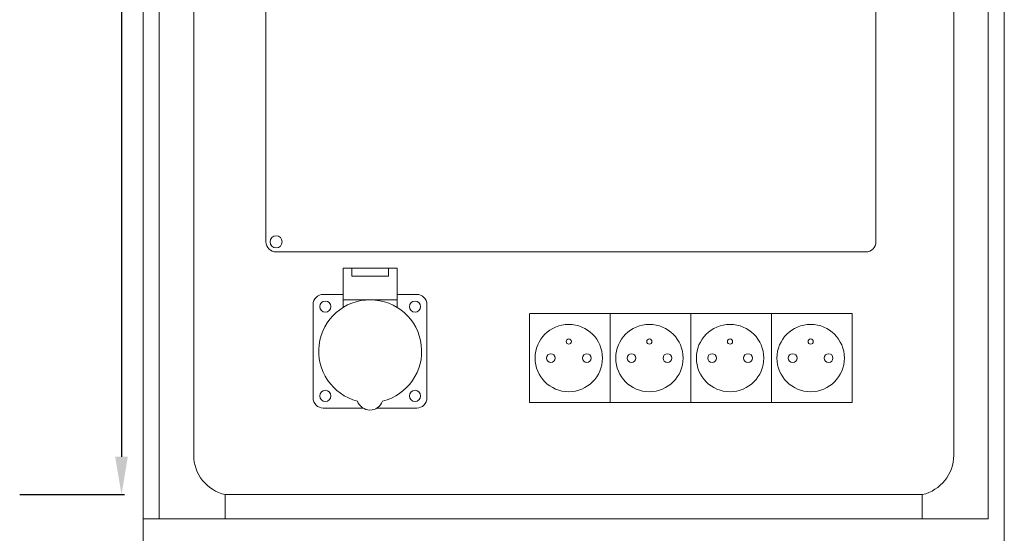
# Model space of a CAD drawing. Header units: millimetres. Extents: x 730 to 10409, y 1134 to 11940.
# Tile 8 of 44: x 2252 to 2642, y 6098 to 6301. Entities that reach past the tile are written whole.
import ezdxf

# ---------------------------------------------------------------- set-up
doc = ezdxf.new("R2010")
doc.units = ezdxf.units.MM
for name, color, linetype, lineweight in [('AKCESORIA', 7, 'Continuous', 5), ('kontur OBUDOWY', 7, 'Continuous', 5), ('wymiary', 3, 'Continuous', 5)]:
    doc.layers.add(name, color=color, linetype=linetype, lineweight=lineweight)
doc.styles.add('INCOBEX', font='romans.shx', dxfattribs={"oblique": 15})
doc.dimstyles.new('INCOBEX', dxfattribs={"dimtxt": 20, "dimasz": 15, "dimexe": 1.25, "dimexo": 0, "dimgap": 1, "dimtad": 1, "dimdec": 1, "dimtxsty": 'INCOBEX', "dimcen": 2.5, "dimadec": 1, "dimazin": 2, "dimtfac": 1, "dimtdec": 1, "dimtmove": 0, "dimatfit": 3, "dimfxl": 1, "dimarcsym": 0})

# ---------------------------------------------------------------- blocks, each defined once
blk = doc.blocks.new('*D52')
at = {"layer": 'Defpoints', "color": 0, "transparency": 16777216}
for p in [(2252.32, 6540.62), (2252.32, 6113.28), (2292.57, 6113.28)]:
    blk.add_point(p, dxfattribs=at)
at = {"layer": 'wymiary', "color": 0, "lineweight": -2, "transparency": 16777216}
for p, q in [((2252.32, 6540.62), (2293.82, 6540.62)), ((2292.57, 6525.62), (2292.57, 6128.28)), ((2252.32, 6113.28), (2293.82, 6113.28))]:
    blk.add_line(p, q, dxfattribs=at)
at = {"layer": 'wymiary', "color": 0, "transparency": 16777216}
for points in [[(2290.07, 6525.62), (2295.07, 6525.62), (2292.57, 6540.62)], [(2290.07, 6128.28), (2295.07, 6128.28), (2292.57, 6113.28)]]:
    blk.add_solid(points, dxfattribs=at)
at = {"layer": 'wymiary', "color": 0, "transparency": 16777216, "insert": (2281.57, 6326.95), "char_height": 20, "attachment_point": 5, "rotation": 90, "style": 'INCOBEX'}
blk.add_mtext('535', dxfattribs=at)
blk = doc.blocks.new('GNIAZDKO 16A 3p')
at = {"layer": 'AKCESORIA'}
for p, q in [((14.89, 25.44), (14.89, 21.69)), ((41.48, 25.44), (41.48, 21.69))]:
    blk.add_line(p, q, dxfattribs=at)
for points in [[(14.89, 41.15), (41.48, 41.15), (41.48, 25.44), (14.89, 25.44)], [(19.15, 41.15), (37.22, 41.15), (37.22, 37.19), (19.15, 37.19)]]:
    blk.add_lwpolyline(points, close=True, dxfattribs=at)
for points in [[(14.89, 28.1), (5, 28.1, 0.414214), (0, 23.1), (0, -23.1, 0.414214), (5, -28.1), (24.62, -28.1)], [(31.58, -28.1), (51.2, -28.1, 0.414214), (56.2, -23.1), (56.2, 23.1, 0.414214), (51.2, 28.1), (41.48, 28.1)]]:
    blk.add_lwpolyline(points, format="xyb", dxfattribs=at)
for centre in [(6.02, 22.08), (50.35, 22.08), (6.02, -22.08), (50.35, -22.08)]:
    blk.add_circle(centre, 2.76, dxfattribs=at)
for centre, radius, start, end in [((28.18, 0), 25.44, 283.8404, 255.7396), ((28.1, -22.58), 6.52, 198.5595, 341.0206)]:
    blk.add_arc(centre, radius, start, end, dxfattribs=at)

msp = doc.modelspace()

# ---------------------------------------------------------------- linework, layer by layer
at = {"layer": 'AKCESORIA'}
for p, q in [((2349.67, 6524.24), (2349.67, 6213.31)), ((2590.81, 6524.24), (2590.81, 6213.31)), ((2353.67, 6209.31), (2586.81, 6209.31)), ((2453.9, 6184.91), (2485.77, 6184.91)), ((2453.9, 6184.74), (2453.9, 6149.71)), ((2485.77, 6184.91), (2485.77, 6149.71)), ((2485.77, 6184.91), (2517.64, 6184.91)), ((2485.77, 6184.74), (2485.77, 6149.71)), ((2517.64, 6184.91), (2517.64, 6149.71)), ((2517.64, 6184.91), (2549.51, 6184.91)), ((2517.64, 6184.74), (2517.64, 6149.71)), ((2549.51, 6184.91), (2549.51, 6149.71)), ((2549.51, 6184.91), (2581.38, 6184.91)), ((2549.51, 6184.74), (2549.51, 6149.71)), ((2581.38, 6184.91), (2581.38, 6149.71)), ((2485.77, 6149.71), (2453.9, 6149.71)), ((2517.64, 6149.71), (2485.77, 6149.71)), ((2549.51, 6149.71), (2517.64, 6149.71)), ((2581.38, 6149.71), (2549.51, 6149.71))]:
    msp.add_line(p, q, dxfattribs=at)
for centre, radius in [((2353.67, 6213.31), 2.4), ((2469.37, 6167.31), 13.32), ((2501.24, 6167.31), 13.32), ((2533.12, 6167.31), 13.32), ((2564.99, 6167.31), 13.32), ((2469.37, 6173.85), 1.03), ((2501.24, 6173.85), 1.03), ((2533.12, 6173.85), 1.03), ((2564.99, 6173.85), 1.03), ((2462.27, 6167.31), 1.72), ((2476.48, 6167.31), 1.72), ((2494.14, 6167.31), 1.72), ((2508.35, 6167.31), 1.72), ((2526.01, 6167.31), 1.72), ((2540.22, 6167.31), 1.72), ((2557.88, 6167.31), 1.72), ((2572.1, 6167.31), 1.72)]:
    msp.add_circle(centre, radius, dxfattribs=at)
for centre, start, end in [((2353.67, 6213.31), 180, 270), ((2586.81, 6213.31), 270, 0)]:
    msp.add_arc(centre, 4, start, end, dxfattribs=at)
at = {"layer": 'kontur OBUDOWY', "color": 0}
for p, q in [((2301.13, 6092.24), (2301.13, 6562.81)), ((2641.54, 6562.81), (2641.54, 6092.24))]:
    msp.add_line(p, q, dxfattribs=at)
at = {"layer": 'kontur OBUDOWY', "color": 7}
for p, q in [((2321.12, 6128.87), (2321.12, 6525.06)), ((2621.53, 6128.87), (2621.53, 6525.06)), ((2307.52, 6244.02), (2307.52, 6386.24)), ((2635.13, 6244.02), (2635.13, 6386.24)), ((2307.52, 6206.31), (2307.52, 6244.02)), ((2307.52, 6103.68), (2307.52, 6206.31)), ((2334.76, 6113.28), (2425.75, 6113.28)), ((2425.75, 6113.28), (2587.48, 6113.28)), ((2302.72, 6103.68), (2425.75, 6103.68)), ((2425.75, 6103.68), (2619.52, 6103.68))]:
    msp.add_line(p, q, dxfattribs=at)
at = {"layer": 'kontur OBUDOWY'}
for p, q in [((2635.13, 6244.02), (2635.13, 6206.31)), ((2635.13, 6103.68), (2635.13, 6206.31)), ((2588.72, 6113.28), (2609.13, 6113.28)), ((2621.12, 6103.68), (2635.13, 6103.68))]:
    msp.add_line(p, q, dxfattribs=at)
at = {"layer": 'kontur OBUDOWY', "color": 7, "ltscale": 0.3}
for p, q in [((2333.52, 6103.68), (2333.52, 6113.28)), ((2609.13, 6113.28), (2609.13, 6103.68))]:
    msp.add_line(p, q, dxfattribs=at)
at = {"layer": 'kontur OBUDOWY', "color": 7, "ltscale": 0.03875}
for p, q in [((2334.76, 6113.28), (2333.52, 6113.28)), ((2588.72, 6113.28), (2587.48, 6113.28))]:
    msp.add_line(p, q, dxfattribs=at)
at = {"layer": 'kontur OBUDOWY', "color": 7, "ltscale": 0.2}
msp.add_line((2609.13, 6103.68), (2609.13, 6110.08), dxfattribs=at)
at = {"layer": 'kontur OBUDOWY', "color": 7, "ltscale": 0.05}
for p, q in [((2302.72, 6103.68), (2301.12, 6103.68)), ((2621.12, 6103.68), (2619.52, 6103.68))]:
    msp.add_line(p, q, dxfattribs=at)
at = {"layer": 'kontur OBUDOWY', "color": 7}
for centre, start, end in [((2337.12, 6128.87), 180, 256.9971), ((2605.53, 6128.87), 283.0029, 0)]:
    msp.add_arc(centre, 16, start, end, dxfattribs=at)

# ---------------------------------------------------------------- block references
at = {"layer": 'AKCESORIA', "xscale": 0.8, "yscale": 0.8, "zscale": 0.8}
msp.add_blockref('GNIAZDKO 16A 3p', (2368.32, 6170.01), dxfattribs=at)

# ---------------------------------------------------------------- dimensions: what is measured, and where the dimension line sits
at = {"layer": 'wymiary'}
dim = msp.add_linear_dim(base=(2292.57, 6113.28), p1=(2252.32, 6540.62), p2=(2252.32, 6113.28), angle=90, text='535', dimstyle='INCOBEX', dxfattribs=at)
dim.commit()
dim.dimension.update_dxf_attribs({"geometry": '*D52', "text_midpoint": (2281.57, 6326.95)})

doc.saveas('drawing.dxf')
